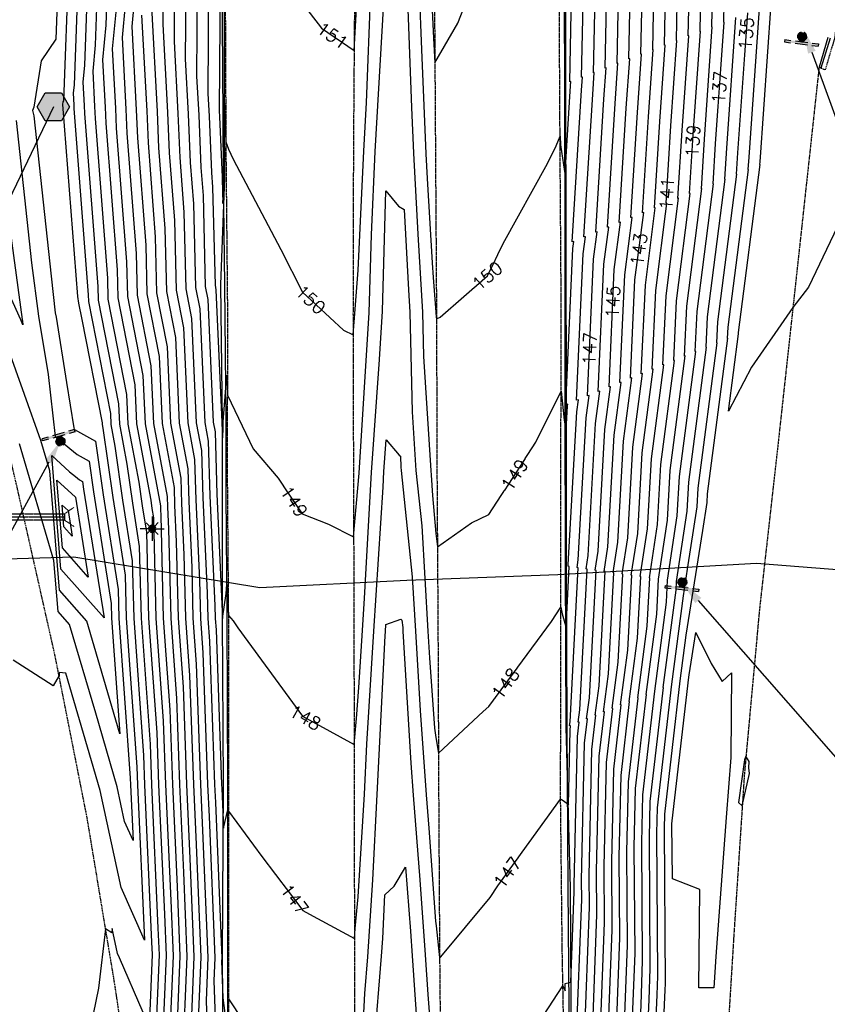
# Model space of a CAD drawing. Header units: feet. Extents: x 351431 to 355879, y 310968 to 329728.
# Tile 119 of 254: x 353302 to 353553, y 321111 to 321417. Entities that reach past the tile are written whole.
import ezdxf

# ---------------------------------------------------------------- set-up
doc = ezdxf.new("R2010")
doc.units = ezdxf.units.FT
doc.header["$MEASUREMENT"] = 0
doc.linetypes.add('D10', pattern=[0.15, 0.1, -0.05])
doc.linetypes.add('D25', pattern=[0.375, 0.25, -0.125])
for name, color, linetype in [('ELIG', 41, 'Continuous'), ('ELTCH-EG1', 253, 'Continuous'), ('ELTCN-EG1', 251, 'Continuous'), ('ELUDC', 153, 'D10'), ('ELUTU', 153, 'UT'), ('ELYCB-BACK', 5, 'Continuous'), ('ELYCB-FL', 2, 'Continuous'), ('ELYSP', 1, 'D25'), ('ELYSS', 2, 'Continuous'), ('ESFLP', 4, 'Continuous'), ('ESFS', 153, 'Continuous'), ('ESGH', 1, 'Continuous'), ('ESMask', 155, 'Continuous'), ('ESUD-CMP', 13, 'D10'), ('ETFS', 6, 'Continuous'), ('ETGH', 4, 'Continuous'), ('ETTC', 252, 'Continuous')]:
    doc.layers.add(name, color=color, linetype=linetype)
doc.styles.add('L80', font='simplex', dxfattribs={"height": 4})
doc.styles.add('ROMANSM', font='romansm.shx')
doc.linetypes.add('UT', pattern='A,0.25,-0.07,0.07,-0.07,0.07,-0.07,0.25,-0.08,["UT",ROMANSM,S=0.08,R=0,X=-0.04,Y=-0.04],-0.15', length=1.08)

# ---------------------------------------------------------------- blocks, each defined once
blk = doc.blocks.new('ESIPUBSIGN')
at = {"layer": 'ESMask'}
h = blk.add_hatch(color=256, dxfattribs=at)
edge = h.paths.add_edge_path()
edge.add_arc((0, 0), 0.03, 90, 450)
for p, q in [((-0.03, 0.1047), (-0.0447, 0.1047)), ((-0.0447, 0.1047), (-0.0447, 0.066)), ((-0.03, 0.1047), (-0.03, 0.066)), ((-0.0447, 0.0381), (-0.0447, -0.0393)), ((-0.03, 0.0381), (-0.03, -0.0393)), ((-0.0447, -0.0672), (-0.0447, -0.1059)), ((-0.03, -0.1059), (-0.0447, -0.1059)), ((-0.03, -0.0672), (-0.03, -0.1059))]:
    blk.add_line(p, q)
for start, end in [(144.23142, 216.35632), (17.97024, 107.04945), (253.53828, 340.78828)]:
    blk.add_arc((0, 0), 0.03, start, end)
blk.add_solid([(-0.0447, -0.1059), (-0.03, -0.1059), (-0.0447, 0.1047), (-0.03, 0.1047)], dxfattribs=at)
blk = doc.blocks.new('ESILLITE')
at = {"layer": 'ESMask'}
h = blk.add_hatch(color=256, dxfattribs=at)
edge = h.paths.add_edge_path()
edge.add_arc((0, 0), 0.0225, 0, 360)
for p, q in [((0, 0.075), (0, 0.0225)), ((-0.0159, 0.0159), (-0.0369, 0.0373)), ((0.0159, 0.016), (0.0377, 0.0382)), ((-0.0225, 0), (-0.075, 0)), ((-0.016, -0.0159), (-0.0374, -0.0369)), ((0, -0.0225), (0, -0.075)), ((0.0159, -0.0159), (0.0373, -0.0369)), ((0.0225, 0), (0.0749, 0))]:
    blk.add_line(p, q)
for start, end in [(145.54526, 169.42532), (100.65502, 124.23499), (55.83594, 79.34498), (10.57822, 34.52567), (190.73539, 214.19261), (235.50303, 259.34498), (280.65502, 304.414), (325.72448, 349.26816)]:
    blk.add_arc((0, 0), 0.0225, start, end)
blk = doc.blocks.new('TH')
blk.add_hatch(color=256).paths.add_polyline_path([(-0.05, 0.0866), (0.05, 0.0866), (0.1, 0), (0.05, -0.0866), (-0.05, -0.0866), (-0.1, 0)])
for p, q in [((-0.1, 0), (-0.05, 0.0866)), ((-0.05, 0.0866), (0.05, 0.0866)), ((0.05, 0.0866), (0.1, 0)), ((-0.05, -0.0866), (-0.1, 0)), ((0.1, 0), (0.05, -0.0866)), ((0.05, -0.0866), (-0.05, -0.0866))]:
    blk.add_line(p, q)

msp = doc.modelspace()

# ---------------------------------------------------------------- linework, layer by layer
at = {"layer": 'ELIG', "flags": 128}
for points in [[(353362.31, 320982.87), (353366.62, 321010.04), (353366.76, 321045.95), (353366.74, 321074.64), (353366.79, 321125.09), (353366.73, 321178.97), (353366.51, 321231.24), (353366.23, 321270.01), (353366.25, 321292.24), (353365.82, 321334.74), (353365.37, 321368.07), (353365.3, 321386.96), (353365, 321431.14), (353364.9, 321471.17), (353365.72, 321518.98), (353366.26, 321551.25), (353366.56, 321596.82)], [(353469.94, 321597.43), (353470.75, 321547.52), (353471.34, 321497.27), (353471.6, 321447.33), (353471.71, 321397.39), (353471.81, 321347.25), (353471.92, 321297.41), (353471.94, 321247.28), (353472.14, 321197.16), (353472.45, 321147.38), (353472.9, 321097.5), (353473.64, 321041.43), (353474.4, 320991.55), (353475.2, 320941.55), (353476.86, 320878.74), (353477.2, 320835.1), (353478.77, 320791.47), (353480.91, 320757.7)]]:
    msp.add_lwpolyline(points, dxfattribs=at)
at = {"layer": 'ELTCH-EG1', "flags": 128}
for points, elevation in [([(353317.16, 321434.01), (353315.66, 321392.06), (353315.44, 321391.74), (353315.31, 321390.91), (353320.03, 321331.17), (353320.26, 321329.13), (353321.39, 321324.05), (353327.69, 321291.86), (353327.71, 321291.31), (353327.91, 321290.23), (353331, 321268.65), (353334.82, 321244.51), (353335.16, 321231.13), (353338.46, 321184.82), (353338.66, 321179.28), (353340.83, 321130.87), (353333.54, 321147.3), (353327.09, 321177.44), (353324.39, 321186.71), (353316.34, 321214.02), (353314.31, 321214.2), (353314.24, 321213.24), (353312.47, 321210.01), (353299.97, 321217.99)], 135), ([(353407.27, 321339.37), (353409.01, 321376.34), (353409.87, 321391.58), (353411.23, 321426.47)], 150), ([(353332.09, 321421.72), (353330.8, 321408.27), (353331.79, 321389.76), (353332.06, 321383.54), (353335.25, 321342.01), (353335.52, 321331.18), (353340.32, 321306.63), (353340.99, 321291.59), (353345.75, 321266.05), (353345.78, 321265), (353345.88, 321262.89), (353346.68, 321231.08), (353348.71, 321202.59), (353349.55, 321179.3), (353350.97, 321147.65), (353351.85, 321125.98), (353350.23, 321087.49)], 140), ([(353346.54, 321423.36), (353346.49, 321415.86), (353347.97, 321388.41), (353348.5, 321375.91), (353350.12, 321354.87), (353350.65, 321333.15), (353352.95, 321321.4), (353354.26, 321291.87), (353356.4, 321280.42), (353356.77, 321267.94), (353357.91, 321242.97), (353358.21, 321231.04), (353358.97, 321220.35), (353360.44, 321179.32), (353360.89, 321169.37), (353362.68, 321125.41), (353362.38, 321118.31), (353363.9, 321074.79)], 145), ([(353317.04, 321264.56), (353318.29, 321256.62), (353315.74, 321259.51), (353315.2, 321266.25), (353317.04, 321264.56)], 130), ([(353475.09, 321098.53), (353476.79, 321143.59), (353476.75, 321149.45), (353477.69, 321192.23), (353478.57, 321199.8), (353478.31, 321199.83), (353479.16, 321206.29), (353481.25, 321245.98), (353480.96, 321246.05)], 145), ([(353412.34, 321098.93), (353414.54, 321125.92), (353414.91, 321131.45), (353415.61, 321145.06), (353418.43, 321147.74), (353421.99, 321153.6), (353423.57, 321133.68), (353424.11, 321126.09), (353425.96, 321098.9)], 145)]:
    msp.add_lwpolyline(points, dxfattribs=dict(at, elevation=elevation))
at = {"layer": 'ELTCN-EG1', "flags": 128}
for points, elevation in [([(353314.17, 321436.4), (353313.27, 321411.23), (353308.69, 321404.54), (353306.39, 321390.11), (353306.02, 321389.07), (353306.41, 321387.38), (353311.76, 321337.52), (353313.05, 321326.06), (353313.35, 321324.73), (353316.55, 321304.38), (353318.87, 321290.33), (353318.91, 321289.95), (353318.94, 321289.92), (353319.04, 321289.84), (353325.58, 321286.2), (353327.96, 321269.51), (353332.63, 321240.06), (353332.85, 321231.14), (353336.41, 321181.27), (353336.48, 321179.28), (353337.26, 321161.9), (353334.64, 321167.8), (353332.33, 321178.62), (353325.68, 321201.52), (353317.55, 321229.09), (353313.93, 321233.19), (353312.65, 321249.01), (353301.92, 321285.36)], 134), ([(353430.1, 321424.68), (353430.68, 321411.53), (353431.12, 321403.88), (353438.27, 321416.21), (353447.16, 321439.15)], 151), ([(353320.15, 321431.63), (353318.91, 321396.98), (353318.66, 321394.4), (353318.85, 321390.85), (353318.9, 321389.65), (353323.36, 321331.72), (353323.41, 321329.6), (353330.21, 321294.82), (353330.37, 321291.37), (353331.63, 321284.62), (353334.03, 321267.78), (353337.01, 321248.97), (353337.46, 321231.12), (353340.51, 321188.37), (353340.84, 321179.29), (353343.04, 321130.27), (353343.19, 321126.43), (353341.92, 321096.3)], 136), ([(353323.14, 321429.24), (353322.2, 321403.17), (353321.69, 321397.87), (353322.09, 321390.58), (353322.19, 321388.13), (353326.33, 321334.29), (353326.44, 321330), (353332.74, 321297.77), (353333.02, 321291.42), (353335.34, 321279), (353337.06, 321266.92), (353339.2, 321253.42), (353339.77, 321231.11), (353342.56, 321191.93), (353343.02, 321179.29), (353345.02, 321134.61), (353345.36, 321126.32), (353342.95, 321068.99)], 137), ([(353326.12, 321426.85), (353325.5, 321409.35), (353324.73, 321401.33), (353325.32, 321390.31), (353325.48, 321386.6), (353329.3, 321336.86), (353329.46, 321330.39), (353335.27, 321300.72), (353335.68, 321291.48), (353339.05, 321273.38), (353340.1, 321266.06), (353341.4, 321257.87), (353342.07, 321231.1), (353344.61, 321195.48), (353345.19, 321179.29), (353347, 321138.96), (353347.52, 321126.2), (353345.38, 321075.16)], 138), ([(353329.11, 321424.46), (353328.79, 321415.54), (353327.76, 321404.8), (353328.56, 321390.03), (353328.77, 321385.07), (353332.28, 321339.44), (353332.49, 321330.79), (353337.79, 321303.68), (353338.33, 321291.53), (353342.77, 321267.76), (353343.13, 321265.19), (353343.59, 321262.32), (353344.38, 321231.09), (353346.66, 321199.03), (353347.37, 321179.3), (353348.99, 321143.3), (353349.69, 321126.09), (353347.81, 321081.32)], 139), ([(353350.1, 321424.78), (353350, 321410.47), (353351.2, 321388.14), (353351.79, 321374.38), (353353.09, 321357.45), (353353.67, 321333.54), (353355.47, 321324.35), (353356.92, 321291.92), (353358.53, 321283.3), (353358.97, 321268.53), (353360.31, 321238.98), (353360.51, 321231.03), (353361.02, 321223.9), (353362.62, 321179.32), (353362.87, 321173.72), (353364.84, 321125.29), (353364.81, 321124.48), (353365.21, 321113.02), (353366.26, 321105.03)], 146), ([(353422.49, 321426.24), (353423.88, 321389.96), (353424.46, 321375.72), (353425.8, 321350.54)], 149), ([(353334.81, 321421.93), (353333.83, 321411.74), (353335.03, 321389.49), (353335.34, 321382.02), (353338.22, 321344.58), (353338.54, 321331.57), (353342.84, 321309.58), (353343.64, 321291.65), (353347.88, 321268.92), (353347.98, 321265.59), (353348.28, 321258.91), (353348.99, 321231.07), (353350.77, 321206.14), (353351.73, 321179.3), (353352.95, 321151.99), (353354.02, 321125.86), (353352.66, 321093.65)], 141), ([(353337.5, 321421.88), (353336.86, 321415.2), (353338.26, 321389.22), (353338.63, 321380.49), (353341.2, 321347.16), (353341.57, 321331.97), (353345.37, 321312.54), (353346.3, 321291.7), (353350.01, 321271.8), (353350.18, 321266.18), (353350.69, 321254.92), (353351.29, 321231.06), (353352.82, 321209.69), (353353.91, 321179.31), (353354.94, 321156.34), (353356.18, 321125.75), (353355.09, 321099.82)], 142), ([(353342.98, 321421.25), (353344.73, 321388.68), (353345.21, 321377.44), (353347.14, 321352.3), (353347.62, 321332.75), (353350.42, 321318.45), (353351.61, 321291.81), (353354.27, 321277.55), (353354.58, 321267.35), (353355.5, 321246.95), (353355.9, 321231.05), (353356.92, 321216.8), (353358.26, 321179.31), (353358.9, 321165.03), (353360.51, 321125.52), (353359.95, 321112.15), (353361.29, 321073.93)], 144), ([(353339.9, 321418.67), (353341.5, 321388.95), (353341.92, 321378.96), (353344.17, 321349.73), (353344.59, 321332.36), (353347.89, 321315.49), (353348.95, 321291.76), (353352.14, 321274.67), (353352.38, 321266.76), (353353.1, 321250.94), (353353.6, 321231.05), (353354.87, 321213.24), (353356.09, 321179.31), (353356.92, 321160.68), (353358.35, 321125.63), (353357.52, 321105.98)], 143), ([(353300.89, 321385.93), (353305.65, 321341.61), (353307.87, 321325.02), (353310.86, 321306.92), (353313.01, 321287.59), (353314.7, 321286.25), (353319.84, 321281.98), (353323.57, 321279.9), (353324.93, 321270.37), (353330.43, 321235.61), (353330.55, 321231.15), (353333.12, 321195.13), (353326.96, 321216.34), (353322.9, 321230.12), (353314.38, 321239.77), (353311.38, 321276.98), (353308.6, 321286.4), (353303.48, 321300.64), (353295.92, 321321.91)], 133), ([(353298.24, 321357.74), (353302.76, 321324.04), (353302.85, 321323.51), (353302.97, 321322.37), (353302.41, 321323.95), (353289.8, 321351.46)], 132), ([(353317.54, 321276.65), (353319.33, 321275.19), (353320.63, 321274.11), (353321.55, 321273.6), (353321.89, 321271.23), (353328.24, 321231.16), (353314.84, 321246.35), (353311.98, 321281.73), (353317.54, 321276.65)], 132), ([(353319.34, 321268.73), (353323.27, 321243.89), (353315.29, 321252.93), (353313.59, 321273.99), (353319.34, 321268.73)], 131), ([(353477.61, 321100.07), (353479.16, 321141.2), (353479.09, 321150.92), (353479.95, 321190.21), (353481.19, 321200.87), (353480.96, 321200.9), (353482.16, 321210.01), (353484.03, 321245.59), (353483.77, 321245.65)], 144), ([(353480.12, 321101.61), (353481.53, 321138.81), (353481.43, 321152.4), (353482.22, 321188.2), (353483.82, 321201.95), (353483.6, 321201.98), (353485.15, 321213.73), (353486.81, 321245.2), (353486.58, 321245.26)], 143), ([(353482.64, 321103.15), (353483.89, 321136.43), (353483.77, 321153.87), (353484.48, 321186.19), (353486.44, 321203.02), (353486.25, 321203.05), (353488.15, 321217.45), (353489.59, 321244.82), (353489.38, 321244.86)], 142), ([(353485.69, 320793.87), (353485.22, 320816.49), (353485.18, 320843.19), (353485.65, 320864.99), (353486.51, 320894.78), (353487.55, 320918.05), (353488.16, 320953.59), (353488.77, 320976.71), (353488.92, 321005.46), (353488.71, 321005.41), (353489.44, 321027.53), (353490.6, 321055.58), (353491.33, 321078.73), (353492.7, 321109.3), (353493.36, 321126.88), (353493.14, 321159.76), (353493.54, 321178.13), (353496.94, 321207.33), (353496.83, 321207.34), (353500.12, 321232.33), (353500.7, 321243.26), (353500.62, 321243.28)], 138), ([(353488.14, 320794.73), (353487.5, 320825.82), (353487.47, 320845.52), (353487.82, 320861.59), (353488.9, 320898.74), (353490.19, 320927.76), (353490.68, 320955.92), (353491.16, 320974.25), (353491.33, 321007.78), (353491.16, 321007.73), (353491.75, 321025.5), (353493.08, 321057.65), (353493.67, 321076.27), (353495.22, 321110.83), (353495.73, 321124.49), (353495.48, 321161.23), (353495.81, 321176.12), (353499.56, 321208.4), (353499.48, 321208.41), (353503.12, 321236.05), (353503.48, 321242.87), (353503.43, 321242.88)], 137), ([(353490.6, 320795.59), (353489.78, 320835.16), (353489.76, 320847.84), (353489.99, 320858.2), (353491.28, 320902.7), (353492.83, 320937.46), (353493.19, 320958.25), (353493.54, 320971.78), (353493.75, 321010.09), (353493.62, 321010.05), (353494.06, 321023.47), (353495.56, 321059.72), (353496, 321073.81), (353497.73, 321112.37), (353498.1, 321122.1), (353497.82, 321162.71), (353498.07, 321174.1), (353502.19, 321209.48), (353502.12, 321209.49), (353506.11, 321239.77), (353506.26, 321242.48), (353506.24, 321242.49)], 136), ([(353407.59, 321080.04), (353409.33, 321114.37), (353410.27, 321125.76), (353411.84, 321149.7), (353413.2, 321176.28), (353415.65, 321225.61), (353415.74, 321226.97), (353415.88, 321229.17), (353420.55, 321230.78), (353420.89, 321230.5), (353421.14, 321228.15), (353421.2, 321227.04), (353423.6, 321186.02), (353424.34, 321176.08), (353426.43, 321149.72), (353428.09, 321126.31), (353428.93, 321113.98), (353431.56, 321080.27)], 146), ([(353504.96, 321149.98), (353504.85, 321167.12), (353504.87, 321168.06), (353510.06, 321212.71), (353510.06, 321212.71), (353510.16, 321213.51), (353512.23, 321226.64), (353517.03, 321216.99), (353520.5, 321211.44), (353523.39, 321214.09), (353523.19, 321187.79), (353521.66, 321169.1), (353518.45, 321125.83), (353517.9, 321116.04), (353513.18, 321116.11), (353513.54, 321146.73), (353504.96, 321149.98)], 133), ([(353528.75, 321184.51), (353528.83, 321186.54), (353527.86, 321188.16), (353527.43, 321187.05), (353525.5, 321173.75), (353526.71, 321172.76), (353528.93, 321182.75), (353528.75, 321184.51)], 134), ([(353340.44, 321108.39), (353333.03, 321125.46), (353332.43, 321126.81), (353330.77, 321134.57), (353330.67, 321133.22), (353328.74, 321134.41), (353326.49, 321115.98), (353322.35, 321095.73)], 136), ([(353366.82, 321109.57), (353366.92, 321112.68), (353376.03, 321098.84)], 146)]:
    msp.add_lwpolyline(points, dxfattribs=dict(at, elevation=elevation))
at = {"layer": 'ELUDC', "flags": 128}
msp.add_lwpolyline([(353264.41, 321262.57), (353315.96, 321262.61)], dxfattribs=at)
at = {"layer": 'ELYCB-BACK', "flags": 128}
msp.add_lwpolyline([(353553.28, 321411.71), (353550.58, 321402.5)], dxfattribs=at)
at = {"layer": 'ELYCB-FL', "flags": 128}
msp.add_lwpolyline([(353553.99, 321411.59), (353551.17, 321402.26)], dxfattribs=at)
at = {"layer": 'ELYSP', "flags": 128}
msp.add_lwpolyline([(353506.07, 320824.63), (353503.46, 320782.93), (353500.33, 320734.19), (353496.72, 320684.2), (353492.59, 320634.9), (353491.44, 320617.73), (353490.07, 320613.94), (353488.23, 320610.83), (353485.39, 320609.95), (353482.76, 320611.04), (353479.98, 320615.57), (353479.45, 320631.47), (353477.93, 320681.47), (353476.75, 320731.4), (353477.14, 320781.23), (353475.6, 320830.9), (353475.05, 320881.16), (353473.84, 320931.06), (353473.13, 320980.79), (353472.12, 321030.46), (353471.6, 321080.76), (353470.75, 321126.76), (353470.2, 321176.51), (353470.34, 321226.57), (353470.3, 321276.6), (353470.42, 321326.93), (353470.07, 321376.61), (353469.79, 321426.34), (353469.66, 321476.68), (353469.55, 321526.41), (353468.6, 321576.43), (353468.52, 321598.95), (353468.45, 321626.72), (353468.27, 321676.53), (353467.81, 321726.47), (353467.54, 321776.88), (353468.44, 321826.58), (353468.46, 321876.42), (353468.45, 321926.8), (353468.74, 321976.5), (353468.89, 322026.7), (353468.61, 322076.57), (353468.69, 322126.86), (353468.12, 322177.91), (353468.07, 322228.83), (353467.13, 322279.49), (353466.13, 322329.72), (353465.57, 322380.46), (353467.33, 322399.86), (353463.16, 322430.33), (353462.19, 322452.44), (353464.18, 322454.33), (353466.4, 322453.41), (353467.86, 322451.3), (353470.73, 322430.56), (353475.53, 322389.79), (353477.12, 322380.89), (353485.47, 322330.41), (353494.99, 322279.71), (353505.44, 322229.24), (353517.18, 322177.56), (353527.93, 322131.21), (353539.12, 322084.25), (353549.65, 322038.19), (353561.08, 321984.22), (353570.67, 321936.62), (353581.84, 321888.51), (353593.53, 321842.65), (353597.88, 321829.06), (353598.93, 321829.77), (353603.67, 321819.8), (353618.98, 321779.46), (353621.27, 321773.51), (353622.41, 321770.79), (353624.6, 321765.24), (353631, 321749.5, -0.81762), (353626.57, 321744.87, 0.225016), (353562.44, 321740.06), (353561.32, 321739.48), (353560.13, 321738.79), (353557.94, 321737.38), (353556.65, 321736.5), (353556.41, 321736.35, -0.055037), (353506.64, 321712.25), (353482.87, 321705.1, -0.057493), (353426.83, 321698.34), (353376.72, 321698.15), (353350.13, 321698.02, -0.107748), (353307.72, 321705.54), (353305.8, 321706.34), (353303.72, 321707.3), (353301.68, 321708.28), (353297.59, 321710.38), (353256.32, 321733.62, 0.086105), (353224.98, 321746.78), (353215.34, 321749.34, -0.76876), (353213.59, 321755.37), (353217.2, 321759.92), (353222.34, 321767.76), (353224.39, 321770.95), (353227.2, 321775.44), (353227.7, 321776.28), (353228.54, 321777.87), (353229.93, 321780.77), (353230.31, 321781.64), (353231.05, 321783.56), (353232.42, 321786.94), (353233.04, 321788.67), (353233.18, 321789.15), (353233.97, 321791.88), (353235.59, 321797.86), (353237.15, 321803.91), (353246.82, 321852.63), (353256.31, 321901.06), (353264.08, 321941.01), (353267.01, 321950.8), (353268.3, 321950.28), (353268.82, 321949.99), (353274.47, 321986.46), (353284.88, 322036.97), (353296.01, 322088.82), (353306.5, 322140.61), (353315.06, 322190.84), (353321.92, 322241.88), (353326.28, 322296.1), (353328.87, 322347.75), (353330.09, 322390.37), (353330.34, 322462.82), (353329.91, 322524.55), (353328.65, 322562.41), (353329.67, 322567.85), (353332.43, 322571.37), (353335.15, 322572.35), (353339.03, 322571.06), (353342.59, 322568.32), (353346.33, 322523.2), (353348.78, 322473.96), (353353.15, 322424.64), (353356.11, 322374.67), (353358.7, 322325.49), (353360.94, 322276.17), (353362.5, 322225.99), (353363.61, 322176.73), (353364.65, 322127.05), (353365.16, 322078.18), (353365.95, 322028.24), (353365.04, 321978.64), (353365.03, 321929.34), (353365.16, 321879.64), (353365.54, 321825.59), (353367.07, 321776.1), (353367.15, 321725.83), (353367.22, 321676.06), (353367.41, 321626.24), (353367.34, 321576.47), (353366.92, 321526.51), (353366.08, 321476.15), (353365.92, 321426.76), (353366.14, 321376.02), (353366.62, 321326.46), (353366.55, 321276.13), (353366.95, 321225.84), (353366.97, 321176.2), (353366.94, 321125.87), (353366.88, 321076.23), (353367.03, 321026.23), (353367.23, 320975.65), (353367.48, 320929.85), (353367.29, 320884.96), (353364.76, 320882.42), (353361.73, 320882.17), (353360.44, 320885.86), (353355.3, 320929.84), (353349.12, 320979.72), (353343.95, 321029.62), (353339.92, 321061.4), (353331.62, 321117.06), (353322.97, 321169.11), (353312.96, 321219.73), (353301.05, 321272.58), (353289.15, 321323.44), (353274.08, 321374.63), (353256.71, 321422.68), (353238.85, 321469.1), (353220.66, 321519.3), (353216.16, 321526.6, -0.085093), (353210.74, 321536.42), (353198.56, 321569.49), (353198.18, 321570.56), (353196.06, 321575.58), (353194.93, 321578.26), (353192.68, 321583.25), (353192.35, 321583.87), (353181.13, 321603.22), (353180.63, 321604.37, -0.788542), (353185.33, 321608.86), (353186.17, 321608.68), (353197.23, 321606.24), (353207.96, 321603.97), (353208.94, 321603.77), (353209.85, 321603.64), (353210.32, 321603.62), (353211.07, 321603.66), (353220.23, 321604.62), (353223.1, 321604.99), (353226.03, 321605.46), (353227.54, 321605.75), (353229.09, 321606.08), (353230.71, 321606.45), (353231.75, 321606.73), (353232.74, 321607.02), (353233.68, 321607.34), (353235.47, 321608.03), (353237.19, 321608.79), (353240.69, 321610.46), (353242.61, 321611.34), (353243.64, 321611.83), (353245.84, 321612.97), (353248.03, 321614.19), (353258.79, 321620.96, -0.075575), (353319.38, 321646.59), (353344.98, 321652.13, -0.021543), (353378.57, 321655.14), (353385.61, 321655.28), (353424.79, 321655.26), (353466.24, 321655.6), (353474.26, 321655.59), (353477.62, 321655.42), (353479.27, 321655.29), (353480.93, 321655.11), (353482.44, 321654.88), (353486.36, 321654.11), (353488.78, 321653.59), (353491.14, 321653.04), (353493.5, 321652.45), (353495.94, 321651.79), (353498.55, 321651.04), (353500.97, 321650.3), (353502.45, 321649.79), (353503.88, 321649.26), (353505.31, 321648.68), (353506.78, 321648.03), (353508.33, 321647.3), (353509.83, 321646.56), (353513.09, 321644.87), (353516.46, 321643.06), (353522.24, 321639.84), (353524.72, 321638.42), (353557.73, 321617.72, 0.125973), (353589.54, 321606.37), (353590.74, 321606.15, -0.61117), (353594.14, 321598.29), (353583.39, 321580.29), (353580.64, 321575.1), (353580.1, 321574.02), (353579.32, 321572.33), (353577.96, 321569.33), (353577.26, 321567.63), (353576.92, 321566.68), (353575.82, 321563.48), (353574.52, 321559.54), (353573.92, 321557.57), (353573.34, 321555.5), (353572.77, 321553.27), (353572.5, 321552.11), (353571.98, 321549.55), (353571.5, 321546.87), (353570.76, 321542.2), (353570.47, 321540.19), (353569.57, 321532.63), (353564, 321484.74), (353558.21, 321435.29), (353555.42, 321411.56), (353552.45, 321401.62), (353551.17, 321402.26), (353550.58, 321402.5), (353548.63, 321384.55), (353543.21, 321334.67), (353537.78, 321284.94), (353532.06, 321233.97), (353527.37, 321182.77), (353524.09, 321132.73), (353520.99, 321082.39), (353518.21, 321030.45), (353515.38, 320980.99), (353512.3, 320929.94), (353509.4, 320880.56), (353506.02, 320824.87)], format="xyb", dxfattribs=at)
for points in [[(353417.92, 321550.15), (353416.15, 321545.24), (353414.25, 321535.71), (353409.86, 321520.1), (353406.03, 321490.35), (353405.9, 321475.54), (353406.14, 321426.33), (353405.78, 321376.38), (353405.66, 321325.93), (353405.79, 321276.34), (353405.96, 321226.93), (353406, 321176.32), (353406.13, 321125.48), (353406.14, 321079.98), (353406.09, 321030.62), (353406.09, 320980.03), (353406.19, 320927.66), (353406.07, 320879.9), (353406.11, 320828.82), (353406.15, 320780.2), (353406.47, 320727.87), (353406.92, 320679.83), (353407.63, 320629.39), (353408.54, 320579.97), (353409.95, 320528.74), (353411.13, 320479.93), (353412.73, 320429.1), (353414.43, 320379.83), (353416.04, 320328.7), (353418.08, 320279.83), (353419.97, 320230.49)], [(353417.92, 321550.15), (353419.81, 321545.95), (353425.16, 321535.19), (353430.9, 321520.29), (353430.94, 321520.41), (353430.85, 321491.87), (353430.88, 321474.37), (353430.98, 321426.35), (353431.3, 321375.54), (353431.62, 321326.3), (353431.76, 321277.22), (353432.08, 321226.4), (353432.29, 321176.22), (353432.58, 321126.47), (353433.01, 321080.17), (353433.78, 321030.48), (353434.39, 320978.91), (353435.08, 320930.48), (353436.06, 320878.82), (353436.98, 320830.5), (353438.19, 320779.54), (353439.32, 320730.46), (353440.66, 320676.53), (353441.92, 320630.65), (353443.76, 320578.48), (353444.92, 320530.83), (353446.65, 320479.91), (353448.14, 320430.9), (353450.09, 320380.08), (353451.22, 320331.18), (353453.09, 320280), (353454.98, 320231.17)]]:
    msp.add_lwpolyline(points, dxfattribs=at)
at = {"layer": 'ELYSS', "flags": 128}
for points in [[(353360.73, 320888.16), (353363.25, 320889.17), (353364.79, 320959.27), (353365.01, 321010.32), (353365.82, 321045.82), (353365.47, 321075.3), (353365.13, 321125.28), (353365.43, 321179.32), (353365.12, 321231.01), (353365.1, 321270.17), (353365.04, 321292.09), (353364.54, 321334.96), (353365.81, 321367.99), (353365.74, 321387.05), (353365.68, 321430.99), (353365.61, 321470.96), (353366.33, 321518.8), (353366.98, 321551.28), (353366.56, 321596.82)], [(353469.94, 321597.43), (353470.34, 321547.49), (353470.98, 321497.31), (353471.26, 321447.32), (353471.46, 321397.32), (353471.5, 321347.26), (353471.56, 321297.39), (353471.61, 321247.37), (353471.85, 321197.21), (353473.19, 321147.21), (353473.48, 321097.55), (353473.64, 321041.43), (353474.06, 320991.54), (353475.2, 320941.55), (353476.86, 320878.74), (353477.2, 320835.1), (353479.13, 320791.57), (353480.91, 320757.7), (353481.2, 320715.86), (353482.48, 320663.09), (353485.29, 320633.75)]]:
    msp.add_lwpolyline(points, dxfattribs=at)
at = {"layer": 'ESUD-CMP', "flags": 128}
for points in [[(353315.95, 321263.61), (353318.95, 321265.61)], [(353315.96, 321261.61), (353318.96, 321259.61)]]:
    msp.add_lwpolyline(points, dxfattribs=at)
msp.add_lwpolyline([(353315.96, 321261.61), (353264.41, 321261.57), (353264.41, 321263.57), (353315.95, 321263.61)], close=True, dxfattribs=at)
at = {"layer": 'ETFS', "linetype": 'ByBlock', "lineweight": -2}
for points in [[(353548.34, 321407.18), (353646.69, 321137.8)], [(353548.34, 321407.18), (353646.69, 321137.8)], [(353311.07, 321279.63), (353153.33, 320990.24)], [(353513.03, 321236.59), (353631.61, 321101.28)]]:
    msp.add_lwpolyline(points, dxfattribs=at)
at = {"layer": 'ETFS'}
for points in [[(353547.16, 321406.75), (353545.76, 321414.22), (353549.51, 321407.61)], [(353547.16, 321406.75), (353545.76, 321414.22), (353549.51, 321407.61)], [(353309.97, 321280.22), (353314.66, 321286.21), (353312.16, 321279.03)], [(353512.09, 321235.76), (353508.09, 321242.23), (353513.97, 321237.41)]]:
    msp.add_solid(points, dxfattribs=at)
at = {"layer": 'ETGH', "linetype": 'ByBlock', "lineweight": -2}
msp.add_lwpolyline([(353312.48, 321390.16), (353142.54, 321035.04)], dxfattribs=at)

# ---------------------------------------------------------------- block references
at = {"layer": 'ESFLP', "xscale": 50, "yscale": 50, "zscale": 50}
msp.add_blockref('ESILLITE', (353343.22, 321258.93), dxfattribs=at)
at = {"layer": 'ESFS'}
for p, xscale, yscale, zscale, rotation in [((353545.31, 321411.92), 49.99999999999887, 49.99999999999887, 49.99999999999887, 82.53399956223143), ((353314.66, 321286.21), 50.00000000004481, 50.00000000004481, 50.00000000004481, 285.6151512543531), ((353508.09, 321242.23), 50.0000000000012, 50.0000000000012, 50.0000000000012, 83.83023435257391)]:
    msp.add_blockref('ESIPUBSIGN', p, dxfattribs=dict(at, xscale=xscale, yscale=yscale, zscale=zscale, rotation=rotation))
at = {"layer": 'ESGH', "xscale": 50, "yscale": 50, "zscale": 50}
msp.add_blockref('TH', (353312.48, 321390.16), dxfattribs=at)

# ---------------------------------------------------------------- next in the draw order: texts
at = {"layer": 'ETTC', "char_height": 4, "attachment_point": 5, "style": 'L80', "bg_fill": 3, "box_fill_scale": 1.2, "bg_fill_color": 256}
for s, insert, rotation, bg_fill_transparency in [('{151}', (353399.24, 321412.35, 151), 325.6132, 877), ('{135}', (353527.94, 321412.97, 135), 85.9847, 837), ('{137}', (353519.63, 321396.25, 137), 85.9847, 842), ('{139}', (353511.33, 321379.56, 139), 86.4747, 847), ('{141}', (353503.22, 321363.22, 141), 86.4747, 852), ('{143}', (353494.58, 321345.85, 143), 82.6617, 857), ('{150}', (353447.45, 321337.58, 150), 41.0713, 897), ('{150}', (353392.48, 321330.22, 150), 316.8954, 882), ('{145}', (353486.47, 321329.52, 145), 87.4053, 862), ('{147}', (353479.23, 321314.96, 147), 87.4053, 867), ('{149}', (353455.95, 321275.72, 149), 57.0218, 892), ('{149}', (353387.31, 321267.38, 149), 303.7038, 887), ('{148}', (353453.11, 321210.76, 148), 53.5688, 912), ('{148}', (353390.77, 321200.16, 148), 330.9794, 927), ('{147}', (353453.69, 321151.96, 147), 54.0643, 907), ('{147}', (353387.48, 321143.58, 147), 307.0026, 922)]:
    msp.add_mtext(s, dxfattribs=dict(at, insert=insert, rotation=rotation, bg_fill_transparency=bg_fill_transparency))

# ---------------------------------------------------------------- next in the draw order: linework, layer by layer
at = {"layer": 'ELTCH-EG1', "flags": 128}
for points, elevation in [([(353426.26, 321426.34), (353426.96, 321408.02), (353428.28, 321375.53), (353428.69, 321367.84), (353430.24, 321341.66), (353430.57, 321337.13), (353431.46, 321326.3), (353431.57, 321324.73), (353431.62, 321324.23), (353432.72, 321324.75), (353447.49, 321337.61), (353452.34, 321347.7), (353466.12, 321372.58), (353468.86, 321378.04), (353470.04, 321381.03), (353470.19, 321378.37), (353471.48, 321370.08), (353471.6, 321369.54), (353473.27, 321396.76), (353473.36, 321398.03), (353473.04, 321397.94), (353474.07, 321446.4)], 150), ([(353480.96, 321246.05), (353481.86, 321251.95), (353483.99, 321289.81), (353485.71, 321303.1), (353485.27, 321303.02), (353486.92, 321339.58), (353488.82, 321354.27), (353488.43, 321354.22), (353490.63, 321389.81), (353491.7, 321405.15), (353491.48, 321405.09), (353492.21, 321439.58)], 145), ([(353364.33, 321430.45), (353364.04, 321388.9), (353364.14, 321387.06), (353364.94, 321368.27), (353364.98, 321367.74), (353365.17, 321360.1), (353365.59, 321368.03), (353365.65, 321382.59), (353365.69, 321387.04), (353365.73, 321391.24), (353365.75, 321390.36), (353366.12, 321379.26), (353366.92, 321377.05), (353368.38, 321373.93), (353383.17, 321345.76), (353389.97, 321332.57), (353402.67, 321320.68), (353405.68, 321319.28), (353406.28, 321325.87), (353407.27, 321339.37)], 150), ([(353487.67, 321106.22), (353488.63, 321131.65), (353488.46, 321156.82), (353489.01, 321182.16), (353491.69, 321205.18), (353491.54, 321205.2), (353494.13, 321224.89), (353495.14, 321244.04), (353495, 321244.07), (353497.26, 321258.84), (353498.49, 321280.69), (353502.29, 321309.95), (353502.03, 321309.9), (353503, 321331.43), (353506.91, 321361.74), (353506.68, 321361.71), (353507.98, 321382.86), (353510.05, 321412.27), (353509.91, 321412.23), (353510.35, 321432.76)], 140), ([(353498.34, 321071.35), (353500.25, 321113.91), (353500.47, 321119.72), (353500.16, 321164.18), (353500.34, 321172.09), (353504.81, 321210.56), (353504.77, 321210.56), (353508.39, 321238.05), (353509.69, 321246.32), (353512.67, 321265.73), (353512.99, 321271.56), (353518.86, 321316.79), (353518.78, 321316.77), (353519.08, 321323.27), (353524.99, 321369.21), (353524.92, 321369.2), (353525.34, 321375.91), (353528.39, 321419.39)], 135)]:
    msp.add_lwpolyline(points, dxfattribs=dict(at, elevation=elevation))
at = {"layer": 'ELTCN-EG1', "flags": 128}
for points, elevation in [([(353407.49, 321209.48), (353408.59, 321227.23), (353409.23, 321237.3), (353411.42, 321276.42), (353413.92, 321311.58), (353414.86, 321326.61), (353415.9, 321364.1), (353419.84, 321359.26), (353421.57, 321358.29), (353422.9, 321333.25), (353423.31, 321326.33), (353424.06, 321295.29), (353425.22, 321277.04), (353427.02, 321259.8), (353428.92, 321227.07), (353429.41, 321218.73), (353431.04, 321196.89), (353431.47, 321193.94), (353432.23, 321189.06), (353446.1, 321202.04), (353447.86, 321203.64), (353467.34, 321230.04), (353470.33, 321234.5), (353470.7, 321232.45), (353471.7, 321228.77), (353471.91, 321228.03), (353472.92, 321247.15), (353472.53, 321247.24), (353472.62, 321247.82), (353475.29, 321295.29), (353475.77, 321299), (353475.21, 321298.89), (353477.28, 321344.47), (353477.96, 321349.79), (353477.49, 321349.72), (353480.21, 321393.98), (353480.7, 321400.88), (353480.42, 321400.8), (353481.33, 321443.67)], 148), ([(353425.8, 321350.54), (353427.23, 321326.32), (353427.56, 321312.52), (353429.82, 321277.06), (353429.97, 321275.63), (353430.33, 321269.3), (353431.42, 321257.41), (353431.91, 321253.31), (353442.56, 321260.71), (353447.92, 321263.34), (353462.54, 321285.87), (353470.36, 321301.76), (353471.28, 321292.71), (353471.56, 321291.47), (353471.86, 321287.76), (353472.39, 321297.12), (353472.45, 321297.63), (353471.86, 321297.51), (353474.06, 321346.11), (353474.34, 321348.29), (353473.84, 321348.22), (353476.74, 321395.37), (353477.03, 321399.45), (353476.73, 321399.37), (353477.7, 321445.04)], 149), ([(353406.35, 321134.57), (353407.22, 321144.4), (353408.77, 321167.95), (353409.2, 321176.33), (353409.97, 321191.87), (353412.16, 321227.1), (353415.02, 321271.87), (353415.29, 321276.68), (353416, 321286.59), (353419.99, 321281.77), (353420.47, 321281.51), (353420.55, 321278.06), (353420.62, 321277.03), (353424.08, 321243.97), (353425.06, 321227.05), (353426.5, 321202.37), (353428.46, 321176.14), (353429.29, 321165.76), (353431.34, 321136.8), (353431.55, 321135.39), (353432.45, 321126.47), (353432.56, 321125.55), (353432.59, 321125.32), (353433.01, 321125.74), (353448.31, 321144.17), (353450.66, 321147.8), (353470.22, 321174.77), (353470.35, 321174.57), (353470.37, 321174.78), (353472.49, 321173.3), (353472.65, 321172.99), (353473.16, 321196.25), (353473.32, 321197.64), (353473.02, 321197.68), (353473.17, 321198.85), (353475.69, 321246.76), (353475.34, 321246.84), (353475.7, 321249.2), (353478.19, 321293.46), (353479.08, 321300.36), (353478.56, 321300.26), (353480.49, 321342.84), (353481.58, 321351.28), (353481.14, 321351.22), (353483.69, 321392.59), (353484.37, 321402.3), (353484.1, 321402.23), (353484.95, 321442.31)], 147), ([(353455.97, 321093.8), (353470.94, 321116.73), (353471.6, 321115.19), (353471.63, 321117.39), (353473.36, 321117.87), (353474.42, 321145.97), (353474.41, 321147.98), (353475.42, 321194.24), (353475.94, 321198.72), (353475.66, 321198.76), (353476.17, 321202.57), (353478.47, 321246.37), (353478.15, 321246.44), (353478.78, 321250.58), (353481.09, 321291.64), (353482.4, 321301.73), (353481.92, 321301.64), (353483.71, 321341.21), (353485.2, 321352.78), (353484.79, 321352.72), (353487.16, 321391.2), (353488.04, 321403.72), (353487.79, 321403.66), (353488.58, 321440.95)], 146), ([(353483.77, 321245.65), (353484.94, 321253.33), (353486.89, 321287.99), (353489.03, 321304.47), (353488.62, 321304.39), (353490.14, 321337.95), (353492.43, 321355.77), (353492.08, 321355.72), (353494.1, 321388.42), (353495.37, 321406.57), (353495.16, 321406.52), (353495.84, 321438.22)], 144), ([(353486.58, 321245.26), (353488.02, 321254.71), (353489.79, 321286.16), (353492.34, 321305.84), (353491.97, 321305.77), (353493.35, 321336.32), (353496.05, 321357.26), (353495.73, 321357.21), (353497.57, 321387.03), (353499.04, 321408), (353498.85, 321407.94), (353499.46, 321436.86)], 143), ([(353485.15, 321104.68), (353486.26, 321134.04), (353486.12, 321155.34), (353486.75, 321184.17), (353489.06, 321204.1), (353488.89, 321204.12), (353491.14, 321221.17), (353492.36, 321244.43), (353492.19, 321244.47), (353494.18, 321257.46), (353495.59, 321282.51), (353498.97, 321308.58), (353498.67, 321308.52), (353499.79, 321333.06), (353503.29, 321360.25), (353503.03, 321360.21), (353504.51, 321384.25), (353506.38, 321410.85), (353506.22, 321410.8), (353506.72, 321434.13)], 141), ([(353489.38, 321244.86), (353491.1, 321256.09), (353492.69, 321284.34), (353495.66, 321307.21), (353495.32, 321307.14), (353496.57, 321334.69), (353499.67, 321358.75), (353499.38, 321358.71), (353501.04, 321385.64), (353502.71, 321409.42), (353502.54, 321409.37), (353503.09, 321435.49)], 142), ([(353490.18, 321107.76), (353491, 321129.26), (353490.8, 321158.29), (353491.28, 321180.15), (353494.31, 321206.25), (353494.18, 321206.27), (353497.13, 321228.61), (353497.92, 321243.65), (353497.81, 321243.67), (353500.34, 321260.22), (353501.39, 321278.86), (353505.6, 321311.31), (353505.38, 321311.27), (353506.22, 321329.79), (353510.52, 321363.24), (353510.33, 321363.21), (353511.45, 321381.47), (353513.71, 321413.7), (353513.6, 321413.66), (353513.97, 321431.4)], 139), ([(353357.21, 321427.61), (353357.02, 321399.69), (353357.67, 321387.6), (353358.36, 321371.33), (353359.03, 321362.59), (353359.73, 321334.33), (353360.52, 321330.26), (353362.23, 321292.03), (353362.79, 321289.05), (353363.37, 321269.7), (353365.12, 321231.01), (353366.24, 321238.79), (353366.44, 321241.61), (353366.52, 321240.61), (353366.9, 321231.97), (353368.36, 321230.28), (353369.84, 321228.05), (353389.95, 321200.61), (353394.14, 321198.29), (353405.99, 321191.75), (353406.72, 321199.91), (353407.49, 321209.48)], 148), ([(353360.77, 321429.03), (353360.53, 321394.3), (353360.91, 321387.33), (353361.65, 321369.8), (353362.01, 321365.17), (353362.75, 321334.72), (353363.05, 321333.21), (353364.88, 321292.09), (353364.92, 321291.92), (353365.06, 321287.22), (353365.31, 321289.28), (353365.3, 321292.13), (353366.41, 321306.72), (353366.59, 321300.43), (353374.62, 321283.77), (353382.44, 321274.69), (353389.86, 321263.56), (353398.08, 321260.36), (353405.86, 321256.44), (353407.55, 321276.17), (353410.7, 321326.15), (353411.37, 321350.41), (353412.58, 321376.29), (353415.21, 321422.65)], 149), ([(353500.62, 321243.28), (353503.43, 321261.6), (353504.29, 321277.04), (353508.92, 321312.68), (353508.73, 321312.65), (353509.43, 321328.16), (353514.14, 321364.73), (353513.98, 321364.71), (353514.92, 321380.08), (353517.38, 321415.12), (353517.28, 321415.09), (353517.6, 321430.04)], 138), ([(353503.43, 321242.88), (353506.51, 321262.97), (353507.19, 321275.21), (353512.23, 321314.05), (353512.08, 321314.02), (353512.65, 321326.53), (353517.76, 321366.22), (353517.63, 321366.21), (353518.39, 321378.69), (353521.05, 321416.54), (353520.97, 321416.52), (353521.23, 321428.67)], 137), ([(353353.66, 321426.2), (353353.51, 321405.08), (353354.44, 321387.87), (353355.07, 321372.85), (353356.06, 321360.02), (353356.7, 321333.94), (353358, 321327.31), (353359.57, 321291.98), (353360.66, 321286.17), (353361.17, 321269.12), (353362.72, 321234.99), (353362.82, 321231.02), (353363.07, 321227.46), (353364.8, 321179.32), (353364.85, 321178.06), (353365.35, 321165.81), (353366.79, 321171.43), (353366.96, 321171.05), (353377.36, 321157), (353390.06, 321140.15), (353392.11, 321139.01), (353406.11, 321131.46), (353406.35, 321134.57)], 147), ([(353389.84, 321422.44), (353395.9, 321414.64), (353406.01, 321407.72), (353407.03, 321426.46)], 151), ([(353561.93, 321364.65), (353547.29, 321334.04), (353542.45, 321327.73), (353529.57, 321309.24), (353522.38, 321295.51), (353525.49, 321319.53), (353525.49, 321319.53), (353525.51, 321320.01), (353532.23, 321372.2), (353532.22, 321372.2), (353532.28, 321373.12), (353535.73, 321422.24)], 133), ([(353500.67, 321068.88), (353502.76, 321115.45), (353502.83, 321117.33), (353502.51, 321165.65), (353502.6, 321170.08), (353507.44, 321211.63), (353507.41, 321211.63), (353509.28, 321225.78), (353514.41, 321258.36), (353515.75, 321267.11), (353515.89, 321269.73), (353522.18, 321318.16), (353522.14, 321318.15), (353522.29, 321321.64), (353528.61, 321370.71), (353528.57, 321370.7), (353528.81, 321374.52), (353532.06, 321420.82)], 134), ([(353506.24, 321242.49), (353509.59, 321264.35), (353510.09, 321273.38), (353515.55, 321315.42), (353515.43, 321315.4), (353515.86, 321324.9), (353521.38, 321367.72), (353521.27, 321367.7), (353521.86, 321377.3), (353524.72, 321417.97)], 136)]:
    msp.add_lwpolyline(points, dxfattribs=dict(at, elevation=elevation))
at = {"layer": 'ELUTU', "flags": 128}
msp.add_lwpolyline([(353262.3, 321248.49), (353318.84, 321250.15), (353376.74, 321240.63), (353422.4, 321242.96), (353469.36, 321244.73), (353531.09, 321248.23), (353566.66, 321245.38), (353597.17, 321239.93), (353606.08, 321259.14), (353619.94, 321307.53), (353639.16, 321370.41), (353663.22, 321465.08), (353676.54, 321518.51), (353676.54, 321519.21), (353695.09, 321581.43), (353701.11, 321597.94), (353706.79, 321605.63), (353717.55, 321610.86), (353723.48, 321610.7), (353719.63, 321616.32), (353715.55, 321630.04), (353710.39, 321668.02), (353706.8, 321733.55), (353704.45, 321761.85), (353698.82, 321798.09), (353694.91, 321833.57), (353694.9, 321871.29), (353707.58, 321884.41)], dxfattribs=at)

doc.saveas('drawing.dxf')
